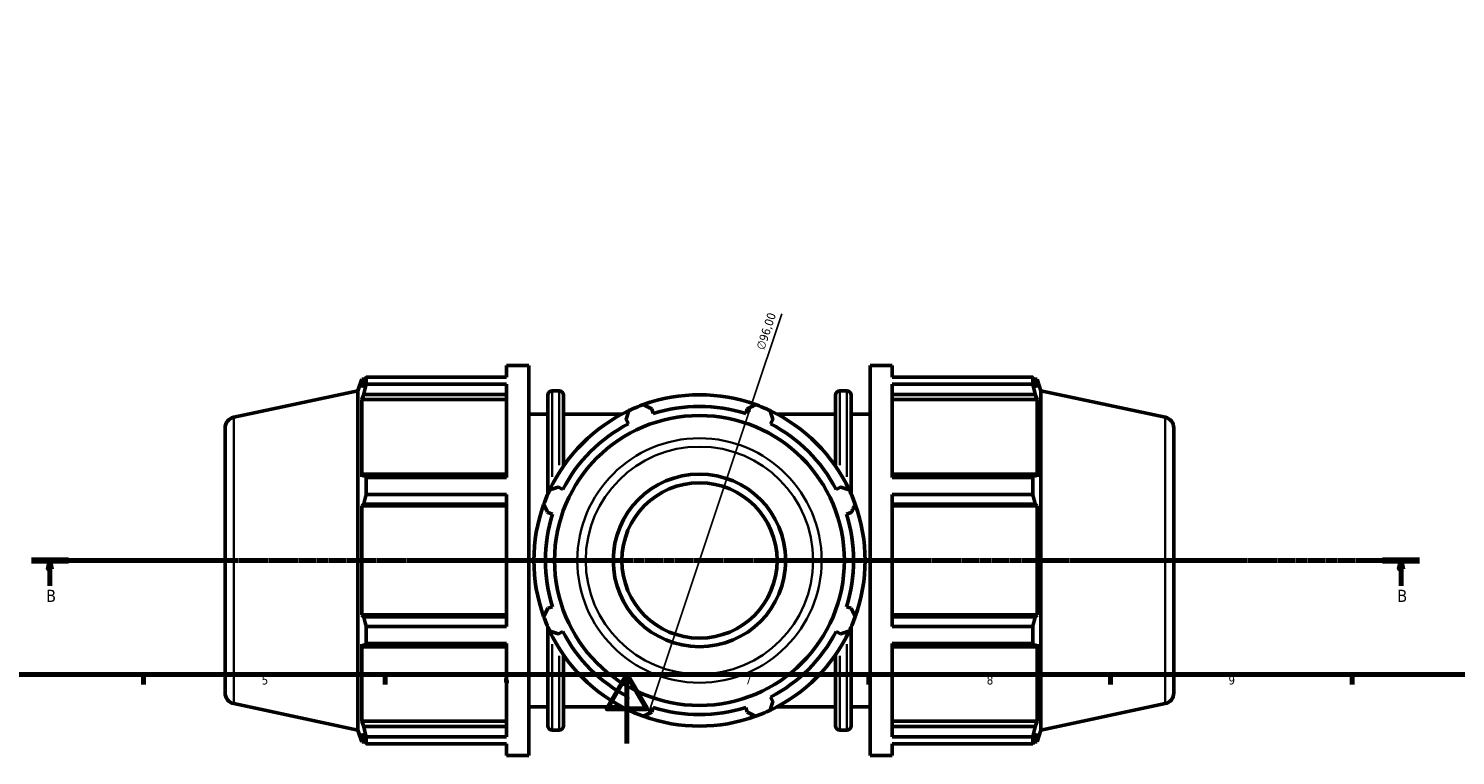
# Model space of a CAD drawing. Header units: millimetres. Extents: x 0 to 1041, y -3 to 949.
# Tile 2 of 8: x 247 to 661, y -3 to 207. Entities that reach past the tile are written whole.
import ezdxf

# ---------------------------------------------------------------- set-up
doc = ezdxf.new("R2010")
doc.units = ezdxf.units.MM
doc.linetypes.add('CHAIN', pattern=[0.7087, 0.4724, -0.0591, 0.1181, -0.0591])
for name, color, linetype, lineweight in [('Border (ISO)', 7, 'Continuous', 70), ('Dimension (ISO)', 7, 'Continuous', 25), ('Section Line (ISO)', 7, 'CHAIN', 70), ('Visible (ISO)', 7, 'Continuous', 50), ('Visible Narrow (ISO)', 7, 'Continuous', 35)]:
    doc.layers.add(name, color=color, linetype=linetype, lineweight=lineweight)
doc.styles.add('Label Text (ISO)', font='tahoma.ttf')
doc.styles.add('Note Text (ISO)', font='tahoma.ttf')
doc.dimstyles.new('Default (ISO)', dxfattribs={"dimtxt": 2.5, "dimasz": 2.5, "dimexe": 3.175, "dimexo": 0, "dimgap": 0.762, "dimtad": 1, "dimrnd": 1e-08, "dimzin": 0, "dimtxsty": 'Note Text (ISO)', "dimcen": 0.09, "dimdle": 10, "dimclrd": 256, "dimclre": 256, "dimclrt": 232, "dimazin": 0, "dimtfac": 1.40208, "dimtmove": 0, "dimatfit": 3, "dimfxl": 1, "dimtolj": 1, "dimtzin": 0, "dimlwd": -1, "dimlwe": -1, "dimarcsym": 0})

# ---------------------------------------------------------------- blocks, each defined once
blk = doc.blocks.new('Borders Default Border')
at = {"layer": 'Border (ISO)'}
for p, q in [((280.33, 20), (280.33, 17.1)), ((350.42, 20), (350.42, 17.1)), ((490.58, 20), (490.58, 17.1)), ((560.67, 20), (560.67, 17.1)), ((630.75, 20), (630.75, 17.1))]:
    blk.add_line(p, q, dxfattribs=at)
at = {"layer": 'Border (ISO)', "flags": 128}
for points in [[(20, 20), (20, 574), (821, 574), (821, 20), (20, 20)], [(420.5, 0), (420.5, 20), (414.73, 10), (426.27, 10), (420.5, 20)]]:
    blk.add_lwpolyline(points, dxfattribs=at)
at = {"layer": 'Border (ISO)', "color": 232, "true_color": 0xca0064, "char_height": 2.5, "attachment_point": 7, "style": 'Note Text (ISO)'}
for s, insert in [('5', (314.64, 17.05)), ('6', (384.66, 17.05)), ('7', (454.77, 17.1)), ('8', (524.81, 17.04)), ('9', (594.88, 17.05))]:
    blk.add_mtext(s, dxfattribs=dict(at, insert=insert))
blk = doc.blocks.new('2dTransSection0')
at = {"layer": 'Section Line (ISO)', "linetype": 'CHAIN'}
blk.add_line((247.88, 53.03), (650.26, 53.03), dxfattribs=at)
at = {"layer": 'Section Line (ISO)', "linetype": 'Continuous', "lineweight": 140}
for p, q in [((247.88, 53.03), (258.6, 53.03)), ((639.54, 53.03), (650.26, 53.03))]:
    blk.add_line(p, q, dxfattribs=at)
at = {"layer": 'Section Line (ISO)', "linetype": 'Continuous'}
for p, q in [((253.24, 53.03), (252.74, 50.53)), ((252.74, 50.53), (253.74, 50.53)), ((253.24, 50.53), (253.24, 53.03)), ((253.74, 50.53), (253.24, 53.03)), ((253.24, 45.7), (253.24, 50.53)), ((644.9, 53.03), (644.4, 50.53)), ((644.4, 50.53), (645.4, 50.53)), ((644.9, 50.53), (644.9, 53.03)), ((645.4, 50.53), (644.9, 53.03)), ((644.9, 45.7), (644.9, 50.53))]:
    blk.add_line(p, q, dxfattribs=at)
at = {"layer": 'Section Line (ISO)', "linetype": 'Continuous', "flags": 128}
for points in [[(253.74, 50.53), (253.24, 53.03), (252.74, 50.53), (253.74, 50.53)], [(645.4, 50.53), (644.9, 53.03), (644.4, 50.53), (645.4, 50.53)]]:
    blk.add_lwpolyline(points, dxfattribs=at)
at = {"layer": 'Section Line (ISO)'}
for points in [[(253.74, 50.53), (253.24, 53.03), (252.74, 50.53), (253.74, 50.53)], [(645.4, 50.53), (644.9, 53.03), (644.4, 50.53), (645.4, 50.53)]]:
    blk.add_solid(points, dxfattribs=at)
at = {"layer": 'Section Line (ISO)', "char_height": 3.5, "attachment_point": 7, "style": 'Label Text (ISO)'}
for insert in [(252.17, 41.03), (643.83, 41.03)]:
    blk.add_mtext('B', dxfattribs=dict(at, insert=insert))
blk = doc.blocks.new('*D15')
at = {"layer": 'Defpoints', "color": 0, "transparency": 16777216}
for p in [(456.73, 98.56), (426.33, 7.5)]:
    blk.add_point(p, dxfattribs=at)
at = {"layer": 'Dimension (ISO)', "transparency": 16777216}
for p, q in [((456.73, 98.56), (465.4, 124.54)), ((427.13, 9.87), (455.94, 96.19))]:
    blk.add_line(p, q, dxfattribs=at)
blk.add_arc((441.53, 53.03), 48, 67.7532, 109.792, dxfattribs=at)
for points in [[(455.54, 96.32), (456.33, 96.06), (456.73, 98.56)], [(426.73, 10), (427.52, 9.74), (426.33, 7.5)]]:
    blk.add_solid(points, dxfattribs=at)
at = {"layer": 'Dimension (ISO)', "color": 232, "true_color": 0xca0064, "transparency": 16777216, "insert": (457.91, 114.65), "char_height": 2.5, "attachment_point": 1, "rotation": 71.5431, "style": 'Note Text (ISO)'}
blk.add_mtext('\\A1;∅96,00', dxfattribs=at)

msp = doc.modelspace()

# ---------------------------------------------------------------- linework, layer by layer
at = {"layer": 'Visible (ISO)'}
for p, q in [((385.631, 106.191), (385.631, 109.529)), ((385.631, 109.529), (392.031, 109.529)), ((392.031, -3.471), (392.031, 109.529)), ((491.031, -3.471), (491.031, 109.529)), ((491.031, 109.529), (497.431, 109.529)), ((497.431, 106.191), (497.431, 109.529)), ((342.531, 102.162), (343.64, 105.574)), ((343.64, 105.574), (343.64, 103.142)), ((343.64, 105.574), (344.605, 105.574)), ((344.19, 104.758), (343.64, 103.142)), ((344.925, 106.191), (385.631, 106.191)), ((344.925, 104.148), (344.925, 106.191)), ((385.631, 104.148), (344.925, 104.148)), ((385.631, 77.092), (385.631, 104.148)), ((497.431, 106.191), (538.138, 106.191)), ((497.431, 77.092), (497.431, 104.148)), ((538.138, 104.148), (497.431, 104.148)), ((538.138, 104.148), (538.138, 106.191)), ((538.458, 105.574), (539.423, 105.574)), ((539.423, 103.142), (538.872, 104.758)), ((539.423, 103.142), (539.423, 105.574)), ((540.531, 102.162), (539.423, 105.574)), ((306.526, 94.509), (342.531, 102.162)), ((342.531, 3.895), (342.531, 102.162)), ((343.64, 99.637), (344.19, 101.14)), ((385.631, 99.637), (343.64, 99.637)), ((343.64, 99.637), (343.64, 77.291)), ((344.19, 101.14), (385.631, 101.14)), ((397.531, 72.212), (397.531, 100.924)), ((398.791, 102.184), (400.855, 102.184)), ((402.115, 100.924), (402.115, 80.421)), ((480.948, 80.421), (480.948, 100.924)), ((482.208, 102.184), (484.271, 102.184)), ((485.531, 100.924), (485.531, 72.212)), ((497.431, 101.14), (538.872, 101.14)), ((497.431, 99.637), (539.423, 99.637)), ((538.872, 101.14), (539.423, 99.637)), ((539.423, 77.291), (539.423, 99.637)), ((540.531, 3.895), (540.531, 102.162)), ((576.536, 94.509), (540.531, 102.162)), ((392.031, 95.404), (397.531, 95.404)), ((402.115, 95.404), (418.984, 95.404)), ((428.108, 95.603), (427.675, 96.976)), ((455.388, 96.976), (454.955, 95.603)), ((464.078, 95.404), (480.948, 95.404)), ((485.531, 95.404), (491.031, 95.404)), ((304.031, 91.428), (304.031, 14.63)), ((420.254, 93.902), (420.919, 92.625)), ((462.144, 92.625), (462.809, 93.902)), ((579.031, 91.428), (579.031, 14.63)), ((344.19, 78.074), (343.64, 77.291)), ((385.631, 78.074), (344.19, 78.074)), ((344.925, 77.092), (385.631, 77.092)), ((344.925, 72.16), (344.925, 77.092)), ((538.872, 78.074), (497.431, 78.074)), ((497.431, 77.092), (538.138, 77.092)), ((538.138, 72.16), (538.138, 77.092)), ((539.423, 77.291), (538.872, 78.074)), ((385.631, 72.16), (344.925, 72.16)), ((385.631, 33.898), (385.631, 72.16)), ((401.935, 73.641), (400.658, 74.306)), ((482.405, 74.306), (481.127, 73.641)), ((497.431, 33.898), (497.431, 72.16)), ((538.138, 72.16), (497.431, 72.16)), ((343.64, 68.829), (344.19, 69.339)), ((385.631, 68.829), (343.64, 68.829)), ((343.64, 68.829), (343.64, 37.228)), ((344.19, 69.339), (385.631, 69.339)), ((397.584, 66.885), (398.957, 66.452)), ((484.105, 66.452), (485.478, 66.885)), ((497.431, 69.339), (538.872, 69.339)), ((497.431, 68.829), (539.423, 68.829)), ((538.872, 69.339), (539.423, 68.829)), ((539.423, 37.228), (539.423, 68.829)), ((385.631, 37.228), (343.64, 37.228)), ((344.19, 36.719), (343.64, 37.228)), ((398.957, 39.605), (397.584, 39.172)), ((485.478, 39.172), (484.105, 39.605)), ((497.431, 37.228), (539.423, 37.228)), ((539.423, 37.228), (538.872, 36.719)), ((385.631, 36.719), (344.19, 36.719)), ((344.925, 33.898), (385.631, 33.898)), ((344.925, 28.965), (344.925, 33.898)), ((397.531, 5.134), (397.531, 33.845)), ((485.531, 33.845), (485.531, 5.134)), ((538.872, 36.719), (497.431, 36.719)), ((497.431, 33.898), (538.138, 33.898)), ((538.138, 28.965), (538.138, 33.898)), ((385.631, 28.965), (344.925, 28.965)), ((385.631, 1.909), (385.631, 28.965)), ((400.658, 31.751), (401.935, 32.416)), ((481.127, 32.416), (482.405, 31.751)), ((497.431, 1.909), (497.431, 28.965)), ((538.138, 28.965), (497.431, 28.965)), ((343.64, 28.766), (343.64, 6.421)), ((343.64, 28.766), (344.19, 27.984)), ((344.19, 27.984), (385.631, 27.984)), ((402.115, 25.637), (402.115, 5.134)), ((480.948, 5.134), (480.948, 25.637)), ((497.431, 27.984), (538.872, 27.984)), ((538.872, 27.984), (539.423, 28.766)), ((539.423, 6.421), (539.423, 28.766)), ((420.919, 13.433), (420.254, 12.155)), ((462.809, 12.155), (462.144, 13.433)), ((306.526, 11.548), (342.531, 3.895)), ((392.031, 10.654), (397.531, 10.654)), ((402.115, 10.654), (418.984, 10.654)), ((427.675, 9.082), (428.108, 10.455)), ((454.955, 10.455), (455.388, 9.082)), ((464.078, 10.654), (480.948, 10.654)), ((485.531, 10.654), (491.031, 10.654)), ((576.536, 11.548), (540.531, 3.895)), ((385.631, 6.421), (343.64, 6.421)), ((344.19, 4.917), (343.64, 6.421)), ((385.631, 4.917), (344.19, 4.917)), ((497.431, 6.421), (539.423, 6.421)), ((538.872, 4.917), (497.431, 4.917)), ((539.423, 6.421), (538.872, 4.917)), ((342.531, 3.895), (343.64, 0.484)), ((343.64, 2.916), (343.64, 0.484)), ((343.64, 2.916), (344.19, 1.299)), ((343.64, 0.484), (344.605, 0.484)), ((344.925, 1.909), (385.631, 1.909)), ((344.925, -0.134), (344.925, 1.909)), ((398.791, 3.874), (400.855, 3.874)), ((482.208, 3.874), (484.271, 3.874)), ((497.431, 1.909), (538.138, 1.909)), ((538.138, -0.134), (538.138, 1.909)), ((538.458, 0.484), (539.423, 0.484)), ((538.872, 1.299), (539.423, 2.916)), ((540.531, 3.895), (539.423, 0.484)), ((539.423, 0.484), (539.423, 2.916)), ((385.631, -0.134), (344.925, -0.134)), ((385.631, -3.471), (385.631, -0.134)), ((385.631, -3.471), (392.031, -3.471)), ((491.031, -3.471), (497.431, -3.471)), ((497.431, -3.471), (497.431, -0.134)), ((538.138, -0.134), (497.431, -0.134))]:
    msp.add_line(p, q, dxfattribs=at)
for radius in [42.014, 25, 22.5]:
    msp.add_circle((441.531, 53.029), radius, dxfattribs=at)
for centre, radius, start, end in [((398.791, 100.924), 1.26, 90, 180), ((400.855, 100.924), 1.26, 0, 90), ((441.531, 53.029), 48, 70.20802, 109.79198), ((482.208, 100.924), 1.26, 90, 180), ((484.271, 100.924), 1.26, 0, 90), ((441.531, 53.029), 48, 115.20802, 154.79198), ((441.531, 53.029), 48, 109.79198, 115.20802), ((441.531, 53.029), 44.64, 72.5, 107.5), ((441.531, 53.029), 48, 64.79198, 70.20802), ((441.531, 53.029), 48, 25.20802, 64.79198), ((307.181, 91.428), 3.15, 102, 180), ((441.531, 53.029), 44.64, 117.5, 152.5), ((441.531, 53.029), 44.64, 27.5, 62.5), ((575.881, 91.428), 3.15, 0, 78), ((441.531, 53.029), 48, 154.79198, 160.20802), ((441.531, 53.029), 48, 19.79198, 25.20802), ((441.531, 53.029), 48, 160.20802, 199.79198), ((441.531, 53.029), 44.64, 162.5, 197.5), ((441.531, 53.029), 44.64, 342.5, 17.5), ((441.531, 53.029), 48, 340.20802, 19.79198), ((441.531, 53.029), 48, 199.79198, 205.20802), ((441.531, 53.029), 48, 334.79198, 340.20802), ((441.531, 53.029), 48, 205.20802, 244.79198), ((441.531, 53.029), 44.64, 207.5, 242.5), ((441.531, 53.029), 48, 295.20802, 334.79198), ((441.531, 53.029), 44.64, 297.5, 332.5), ((307.181, 14.63), 3.15, 180, 258), ((575.881, 14.63), 3.15, 282, 0), ((441.531, 53.029), 48, 244.79198, 250.20802), ((441.531, 53.029), 44.64, 252.5, 287.5), ((441.531, 53.029), 48, 289.79198, 295.20802), ((398.791, 5.134), 1.26, 180, 270), ((400.855, 5.134), 1.26, 270, 0), ((441.531, 53.029), 48, 250.20802, 289.79198), ((482.208, 5.134), 1.26, 180, 270), ((484.271, 5.134), 1.26, 270, 0)]:
    msp.add_arc(centre, radius, start, end, dxfattribs=at)
for points, weights in [([(344.19, 104.758), (344.543, 105.46), (344.925, 106.191)], [1.00214521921, 1.00148088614, 1]), ([(344.925, 104.148), (344.543, 102.614), (344.19, 101.14)], [1, 1.00148088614, 1.00214521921]), ([(538.138, 106.191), (538.52, 105.46), (538.872, 104.758)], [1, 1.00148088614, 1.00214521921]), ([(538.872, 101.14), (538.52, 102.614), (538.138, 104.148)], [1.00214521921, 1.00148088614, 1]), ([(420.254, 93.902), (420.662, 95.154), (421.088, 96.458)], [1.00199466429, 1.00140565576, 1]), ([(425.278, 98.193), (426.501, 97.572), (427.675, 96.976)], [1, 1.00140565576, 1.00199466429]), ([(455.388, 96.976), (456.562, 97.572), (457.784, 98.193)], [1.00199466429, 1.00140565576, 1]), ([(461.975, 96.458), (462.4, 95.154), (462.809, 93.902)], [1, 1.00140565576, 1.00199466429]), ([(344.19, 78.074), (344.543, 77.593), (344.925, 77.092)], [1.00214521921, 1.00148088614, 1]), ([(538.138, 77.092), (538.52, 77.593), (538.872, 78.074)], [1, 1.00148088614, 1.00214521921]), ([(344.925, 72.16), (344.543, 70.721), (344.19, 69.339)], [1, 1.00148088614, 1.00214521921]), ([(398.102, 73.472), (399.406, 73.898), (400.658, 74.306)], [1, 1.00140565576, 1.00199466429]), ([(482.405, 74.306), (483.656, 73.898), (484.96, 73.472)], [1.00199466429, 1.00140565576, 1]), ([(538.872, 69.339), (538.52, 70.721), (538.138, 72.16)], [1.00214521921, 1.00148088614, 1]), ([(397.584, 66.885), (396.988, 68.059), (396.367, 69.282)], [1.00199466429, 1.00140565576, 1]), ([(486.696, 69.282), (486.075, 68.059), (485.478, 66.885)], [1, 1.00140565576, 1.00199466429]), ([(396.367, 36.776), (396.988, 37.998), (397.584, 39.172)], [1, 1.00140565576, 1.00199466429]), ([(485.478, 39.172), (486.075, 37.998), (486.696, 36.776)], [1.00199466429, 1.00140565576, 1]), ([(344.19, 36.719), (344.543, 35.337), (344.925, 33.898)], [1.00214521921, 1.00148088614, 1]), ([(538.138, 33.898), (538.52, 35.337), (538.872, 36.719)], [1, 1.00148088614, 1.00214521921]), ([(344.925, 28.965), (344.543, 28.464), (344.19, 27.984)], [1, 1.00148088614, 1.00214521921]), ([(400.658, 31.751), (399.406, 32.16), (398.102, 32.585)], [1.00199466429, 1.00140565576, 1]), ([(484.96, 32.585), (483.656, 32.16), (482.405, 31.751)], [1, 1.00140565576, 1.00199466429]), ([(538.872, 27.984), (538.52, 28.464), (538.138, 28.965)], [1.00214521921, 1.00148088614, 1]), ([(421.088, 9.6), (420.662, 10.904), (420.254, 12.155)], [1, 1.00140565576, 1.00199466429]), ([(427.675, 9.082), (426.501, 8.485), (425.278, 7.864)], [1.00199466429, 1.00140565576, 1]), ([(457.784, 7.864), (456.562, 8.485), (455.388, 9.082)], [1, 1.00140565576, 1.00199466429]), ([(462.809, 12.155), (462.4, 10.904), (461.975, 9.6)], [1.00199466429, 1.00140565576, 1]), ([(344.19, 4.917), (344.543, 3.444), (344.925, 1.909)], [1.00214521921, 1.00148088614, 1]), ([(538.138, 1.909), (538.52, 3.444), (538.872, 4.917)], [1, 1.00148088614, 1.00214521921]), ([(344.925, -0.134), (344.543, 0.597), (344.19, 1.299)], [1, 1.00148088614, 1.00214521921]), ([(538.872, 1.299), (538.52, 0.597), (538.138, -0.134)], [1.00214521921, 1.00148088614, 1])]:
    msp.add_rational_spline(points, weights, degree=2, dxfattribs=at)
at = {"layer": 'Visible Narrow (ISO)'}
for p, q in [((398.791, 102.108), (398.791, 77.285)), ((400.855, 80.634), (400.855, 102.119)), ((482.208, 102.119), (482.208, 80.634)), ((484.271, 77.285), (484.271, 102.108)), ((306.526, 12.059), (306.526, 93.998)), ((576.536, 12.059), (576.536, 93.998)), ((398.791, 28.772), (398.791, 3.95)), ((400.855, 3.938), (400.855, 25.424)), ((482.208, 25.424), (482.208, 3.938)), ((484.271, 3.95), (484.271, 28.772))]:
    msp.add_line(p, q, dxfattribs=at)
for radius in [35.421, 32.976]:
    msp.add_circle((441.531, 53.029), radius, dxfattribs=at)

# ---------------------------------------------------------------- block references
msp.add_blockref('Borders Default Border', (0, 0))
at = {"layer": 'Section Line (ISO)'}
msp.add_blockref('2dTransSection0', (0, 0), dxfattribs=at)

# ---------------------------------------------------------------- dimensions: what is measured, and where the dimension line sits
at = {"layer": 'Dimension (ISO)'}
dim = msp.add_diameter_dim_2p(p1=(426.335, 7.498), p2=(456.728, 98.56), dimstyle='Default (ISO)', override={"dimdec": 2, "dimlfac": 1, "dimtp": 0, "dimtm": 0, "dimtdec": 2, "dimatfit": 2}, dxfattribs=at)
dim.commit()
dim.dimension.update_dxf_attribs({"geometry": '*D15', "text_midpoint": (463.418, 118.605), "dimtype": 163})

doc.saveas('drawing.dxf')
